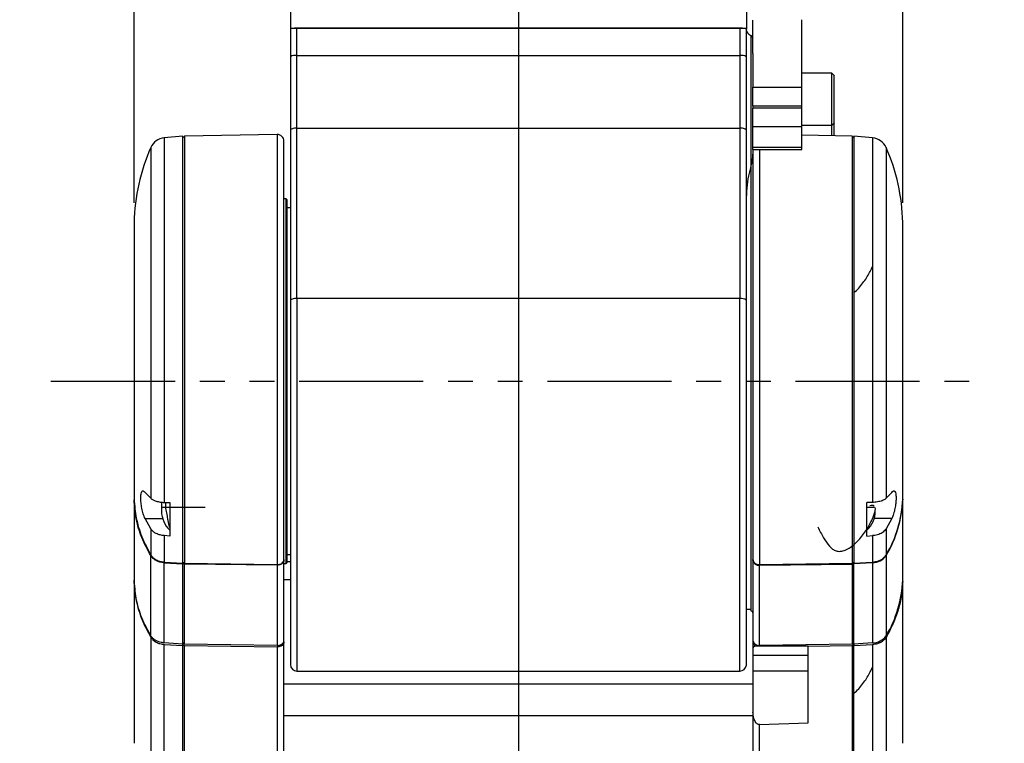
# Model space of a CAD drawing. Extents: x 0 to 841, y 0 to 594.
# Tile 26 of 142: x 73 to 123, y 250 to 287. Entities that reach past the tile are written whole.
import ezdxf

# ---------------------------------------------------------------- set-up
doc = ezdxf.new("R2010")
doc.units = 0
doc.linetypes.add('PHANTOM', pattern=[12.7, 6.35, -1.27, 1.27, -1.27, 1.27, -1.27])
doc.layers.get('0').update_dxf_attribs({"linetype": 'CONTINUOUS'})
doc.styles.add('SLDTEXTSTYLE0', font='TXT', dxfattribs={"width": 0.75})
doc.styles.add('SLDTEXTSTYLE2', font='TXT', dxfattribs={"width": 0.7})
doc.styles.add('SLDTEXTSTYLE3', font='TXT', dxfattribs={"width": 0.6875})
doc.dimstyles.new('SLDDIMSTYLE16', dxfattribs={"dimtxt": 3.5, "dimasz": 3.556, "dimexe": 0, "dimexo": 0.0625, "dimgap": 0.875, "dimtad": 1, "dimlfac": 2.5, "dimrnd": 1e-09, "dimzin": 12, "dimtxsty": 'SLDTEXTSTYLE0', "dimblk1": 'NONE', "dimblk2": 'NONE', "dimsah": 1, "dimcen": 0, "dimazin": 3, "dimtol": 1, "dimtp": 0.018, "dimtfac": 1, "dimtdec": 3, "dimtmove": 0, "dimatfit": 3, "dimtolj": 1})
doc.dimstyles.new('SLDDIMSTYLE17', dxfattribs={"dimtxt": 3.5, "dimasz": 3.556, "dimexe": 0, "dimexo": 0.0625, "dimgap": 0.875, "dimtad": 1, "dimlfac": 2.5, "dimrnd": 1e-09, "dimzin": 12, "dimtxsty": 'SLDTEXTSTYLE0', "dimblk1": 'NONE', "dimblk2": 'NONE', "dimsah": 1, "dimcen": 0, "dimazin": 3, "dimtol": 1, "dimtp": 0.012, "dimtfac": 1, "dimtdec": 3, "dimtmove": 0, "dimatfit": 3, "dimtolj": 1})
doc.dimstyles.new('SLDDIMSTYLE18', dxfattribs={"dimtxt": 3.5, "dimasz": 3.556, "dimexe": 0, "dimexo": 0.0625, "dimgap": 0.875, "dimtad": 1, "dimlfac": 2.5, "dimrnd": 1e-09, "dimzin": 12, "dimtxsty": 'SLDTEXTSTYLE0', "dimblk1": 'NONE', "dimblk2": 'NONE', "dimsah": 1, "dimcen": 0, "dimazin": 3, "dimtol": 1, "dimtp": 0.01, "dimtfac": 1, "dimtmove": 0, "dimatfit": 3, "dimtolj": 1})
doc.dimstyles.new('SLDDIMSTYLE2', dxfattribs={"dimtxt": 3.5, "dimasz": 3.556, "dimexe": 0, "dimexo": 0.0625, "dimgap": 0.875, "dimtad": 1, "dimlfac": 6, "dimrnd": 1e-09, "dimzin": 12, "dimtxsty": 'SLDTEXTSTYLE0', "dimsah": 1, "dimcen": 0.09, "dimazin": 3, "dimtfac": 1, "dimtofl": 0, "dimtmove": 0, "dimatfit": 3, "dimtolj": 1, "dimtzin": 12})

# ---------------------------------------------------------------- blocks, each defined once
blk = doc.blocks.new('_D_28')
at = {"color": 7, "linetype": 'CONTINUOUS'}
for p, q in [((78.409, 277.48), (78.409, 298.172)), ((117.743, 277.48), (117.743, 298.172)), ((78.409, 297.172), (117.743, 297.172)), ((117.743, 297.172), (158.929, 297.172))]:
    blk.add_line(p, q, dxfattribs=at)
for points in [[(78.409, 297.172), (81.965, 296.791), (81.965, 297.553)], [(117.743, 297.172), (114.187, 297.553), (114.187, 296.791)]]:
    blk.add_solid(points, dxfattribs=at)
at = {"color": 7, "linetype": 'CONTINUOUS', "char_height": 3.5, "attachment_point": 1, "style": 'SLDTEXTSTYLE0'}
for s, insert in [('(IP-model: 238)', (125.198, 301.683, -45.275)), ('236', (116.127, 301.683, -45.275))]:
    blk.add_mtext(s, dxfattribs=dict(at, insert=insert))
blk = doc.blocks.new('SW_CENTERMARKSYMBOL_7')
at = {"color": 0, "linetype": 'CONTINUOUS'}
blk.add_line((0, -0.833), (0, -195.048), dxfattribs=at)
blk = doc.blocks.new('_D_70')
at = {"color": 7, "linetype": 'CONTINUOUS'}
for centre, start, end in [((568.276, 493.681), 153.4349, 206.5651), ((564.64, 493.681), 333.4349, 26.5651)]:
    blk.add_arc(centre, 10.12, start, end, dxfattribs=at)
at = {"color": 7, "linetype": 'CONTINUOUS', "char_height": 3.5, "attachment_point": 1}
for s, insert, style in [('0.018', (562.054, 498.192, -108.66), 'SLDTEXTSTYLE0'), ('+', (559.225, 498.192, -108.66), 'SLDTEXTSTYLE0'), ('%%c', (539.345, 493.667, -108.66), 'SLDTEXTSTYLE0'), ('depth 3', (576.072, 493.72, -108.66), 'SLDTEXTSTYLE0'), ('12 H7', (544.623, 493.72, -108.66), 'SLDTEXTSTYLE2'), ('0', (562.054, 493.667, -108.66), 'SLDTEXTSTYLE0')]:
    blk.add_mtext(s, dxfattribs=dict(at, insert=insert, style=style))
blk = doc.blocks.new('_NONE')
blk = doc.blocks.new('_D_71')
at = {"color": 7, "linetype": 'CONTINUOUS'}
for centre, start, end in [((561.062, 536.749), 153.4349, 206.5651), ((557.426, 536.749), 333.4349, 26.5651)]:
    blk.add_arc(centre, 10.12, start, end, dxfattribs=at)
at = {"color": 7, "linetype": 'CONTINUOUS', "char_height": 3.5, "attachment_point": 1}
for s, insert, style in [('0.012', (554.839, 541.26, -108.66), 'SLDTEXTSTYLE0'), ('+', (552.01, 541.26, -108.66), 'SLDTEXTSTYLE0'), ('%%c', (534.716, 536.735, -108.66), 'SLDTEXTSTYLE0'), ('4 H7', (539.995, 536.788, -108.66), 'SLDTEXTSTYLE3'), ('0', (554.839, 536.735, -108.66), 'SLDTEXTSTYLE0'), ('depth 4', (568.858, 536.788, -108.66), 'SLDTEXTSTYLE0')]:
    blk.add_mtext(s, dxfattribs=dict(at, insert=insert, style=style))
blk = doc.blocks.new('_D_72')
at = {"color": 7, "linetype": 'CONTINUOUS'}
for centre, start, end in [((561.427, 563.816), 153.4349, 206.5651), ((555.205, 563.816), 333.4349, 26.5651)]:
    blk.add_arc(centre, 10.12, start, end, dxfattribs=at)
at = {"color": 7, "linetype": 'CONTINUOUS', "char_height": 3.5, "attachment_point": 1}
for s, insert, style in [('0.01', (555.205, 568.328, -108.66), 'SLDTEXTSTYLE0'), ('+', (552.375, 568.328, -108.66), 'SLDTEXTSTYLE0'), ('2x', (530.254, 563.855, -108.66), 'SLDTEXTSTYLE0'), ('%%c', (535.081, 563.802, -108.66), 'SLDTEXTSTYLE0'), ('3 H7', (540.36, 563.855, -108.66), 'SLDTEXTSTYLE3'), ('0', (555.205, 563.802, -108.66), 'SLDTEXTSTYLE0'), ('depth 5', (566.637, 563.855, -108.66), 'SLDTEXTSTYLE0')]:
    blk.add_mtext(s, dxfattribs=dict(at, insert=insert, style=style))

msp = doc.modelspace()

# ---------------------------------------------------------------- linework, layer by layer
at = {"color": 7, "linetype": 'CONTINUOUS'}
for p, q in [((86.4095, 288.6889), (86.4095, 286.4258)), ((109.7428, 288.6889), (109.7428, 286.4258)), ((86.4095, 286.4258), (109.7428, 286.4258)), ((86.4095, 286.4258), (86.4095, 286.3603)), ((86.4095, 286.3603), (86.4095, 284.9609)), ((86.7428, 285.0188), (86.7428, 286.4181)), ((109.4095, 286.4181), (86.7428, 286.4181)), ((109.4095, 286.4181), (109.4095, 285.0188)), ((109.7428, 286.4258), (109.7428, 286.3603)), ((109.7428, 284.9609), (109.7428, 286.3603)), ((109.9647, 286.0503), (109.9647, 279.2679)), ((109.9647, 286.0503), (110.0761, 285.9228)), ((110.0761, 285.1161), (110.0761, 285.9228)), ((110.0761, 285.1744), (110.0761, 285.1945)), ((86.7428, 281.3026), (86.7428, 285.0188)), ((86.7428, 285.0188), (109.4095, 285.0188)), ((109.4095, 285.0188), (109.4095, 281.3026)), ((114.1095, 284.1147), (112.5755, 284.1147)), ((114.2432, 283.981), (114.1095, 284.1147)), ((114.1095, 281.448), (114.1095, 284.1147)), ((110.0761, 283.4059), (112.5761, 283.4059)), ((110.0761, 282.454), (110.0761, 283.4059)), ((112.5761, 282.454), (112.5761, 283.4059)), ((110.0761, 282.454), (112.5753, 282.454)), ((110.0761, 282.454), (110.0761, 282.3215)), ((110.0761, 281.3863), (110.0761, 282.3215)), ((112.5745, 282.3215), (110.0761, 282.3215)), ((112.5745, 282.3215), (112.5745, 282.454)), ((112.5745, 281.3863), (112.5745, 282.3215)), ((86.4095, 281.2075), (86.4095, 272.4912)), ((86.7428, 281.3026), (109.4095, 281.3026)), ((86.7428, 272.5862), (86.7428, 281.3026)), ((109.4095, 281.3026), (109.4095, 272.5862)), ((109.7428, 273.5242), (109.7428, 281.2075)), ((110.0761, 281.3863), (112.5745, 281.3863)), ((110.0761, 280.3314), (110.0761, 281.3863)), ((112.5745, 280.3314), (112.5745, 281.3863)), ((112.5755, 281.448), (114.1095, 281.448)), ((112.5761, 281.0434), (112.5761, 281.448)), ((114.1095, 281.448), (114.2432, 281.5817)), ((114.1095, 280.9119), (114.1095, 281.448)), ((114.2428, 281.2328), (114.2428, 281.523)), ((114.2428, 280.9096), (114.2428, 281.2328)), ((80.9099, 280.8922), (79.9503, 280.8082)), ((80.9928, 280.8936), (80.9091, 280.8098)), ((85.737, 280.9764), (80.9928, 280.8936)), ((80.9928, 280.8936), (80.9928, 259.0387)), ((112.5745, 281.0434), (112.5761, 281.0434)), ((112.5745, 280.995), (112.5761, 280.995)), ((115.1595, 280.8936), (112.5745, 280.9387)), ((112.5761, 280.995), (112.5761, 281.0434)), ((115.2428, 280.8102), (115.1595, 280.8936)), ((115.1595, 280.8936), (115.1595, 259.0387)), ((116.202, 280.8082), (115.2428, 280.8921)), ((115.2428, 280.8921), (115.2428, 259.0398)), ((110.0761, 280.3314), (112.5745, 280.3314)), ((110.0761, 280.2116), (110.0761, 280.3314)), ((110.0761, 280.2116), (112.5745, 280.2116)), ((110.0761, 280.2116), (110.0761, 279.977)), ((110.0761, 280.207), (112.5761, 280.207)), ((112.5745, 280.2116), (112.5745, 280.3314)), ((110.0761, 279.606), (110.0412, 279.606)), ((86.1928, 277.6893), (86.0759, 277.6893)), ((86.2428, 277.6393), (86.1928, 277.6893)), ((86.1928, 259.0226), (86.1928, 277.6893)), ((86.2428, 268.356), (86.2428, 277.6393)), ((86.4095, 277.231), (86.2428, 277.231)), ((117.7428, 262.3183), (117.7428, 276.4804)), ((109.7407, 272.502), (109.7428, 273.5242)), ((109.4095, 272.5862), (86.7428, 272.5862)), ((109.7407, 253.8181), (109.7407, 272.502)), ((86.2428, 259.0726), (86.2428, 268.356)), ((78.975, 262.6679), (79.2607, 262.3619)), ((116.8916, 262.3619), (117.1773, 262.6679)), ((78.4095, 262.3183), (78.4095, 262.2803)), ((78.4095, 262.2803), (78.4095, 258.1785)), ((79.8112, 262.1114), (79.8112, 261.9128)), ((79.9503, 262.1527), (80.2428, 262.1418)), ((80.0257, 261.9126), (80.0257, 262.1499)), ((116.202, 262.1527), (115.9095, 262.1418)), ((115.9095, 260.4338), (115.9095, 262.1418)), ((117.7428, 262.3183), (117.7428, 262.2803)), ((117.7428, 258.1785), (117.7428, 262.2803)), ((79.8112, 261.9128), (79.8112, 261.7138)), ((79.2607, 260.8026), (78.9709, 261.3234)), ((117.1814, 261.3234), (116.8916, 260.8026)), ((79.2607, 260.8026), (79.2607, 259.4687)), ((116.8916, 260.8026), (116.8916, 259.4687)), ((80.2428, 260.4338), (79.9503, 260.452)), ((79.9503, 260.452), (79.9503, 259.1021)), ((115.9095, 260.4338), (116.202, 260.452)), ((116.202, 260.452), (116.202, 259.1021)), ((79.2607, 255.3289), (79.2607, 259.4308)), ((79.9503, 259.1021), (80.9095, 259.0398)), ((79.9503, 259.0642), (80.9095, 259.0018)), ((79.9503, 254.9623), (79.9503, 259.0642)), ((80.9095, 259.1006), (80.9928, 259.0387)), ((80.9095, 259.0626), (80.9928, 259.0007)), ((80.9095, 259.0398), (80.9095, 259.0018)), ((80.9095, 254.9), (80.9095, 259.0018)), ((80.9928, 259.0387), (85.737, 258.9772)), ((85.737, 258.9392), (80.9928, 259.0007)), ((80.9928, 254.8989), (80.9928, 259.0007)), ((86.0761, 259.2248), (86.0761, 259.1869)), ((86.0761, 255.085), (86.0761, 259.1869)), ((86.0761, 259.0226), (86.1928, 259.0226)), ((86.1928, 259.0226), (86.2428, 259.0726)), ((86.2428, 259.481), (86.4095, 259.481)), ((86.4095, 259.106), (86.2428, 259.106)), ((110.0761, 259.1869), (110.0761, 259.2248)), ((110.0761, 259.1869), (110.0761, 255.085)), ((110.4153, 258.9772), (115.1595, 259.0387)), ((110.4153, 258.9392), (115.1595, 259.0007)), ((115.1595, 259.0387), (115.2428, 259.1006)), ((115.2428, 259.0626), (115.1595, 259.0007)), ((115.1595, 259.0007), (115.1595, 254.8989)), ((115.2428, 259.0398), (116.202, 259.1021)), ((116.202, 259.0642), (115.2428, 259.0018)), ((115.2428, 259.0398), (115.2428, 259.0018)), ((115.2428, 254.9), (115.2428, 259.0018)), ((116.202, 259.0642), (116.202, 254.9623)), ((116.8916, 259.4308), (116.8916, 255.3289)), ((85.737, 258.9772), (85.7428, 258.9771)), ((85.737, 258.9392), (85.737, 254.8374)), ((110.4095, 258.9771), (110.4153, 258.9772)), ((110.4153, 254.8374), (110.4153, 258.9392)), ((78.4095, 258.1785), (78.4095, 258.1053)), ((117.7428, 258.1053), (117.7428, 258.1785)), ((109.7407, 256.6893), (109.9928, 256.6893)), ((79.2607, 255.2557), (79.2607, 248.7695)), ((80.9095, 254.9), (79.9503, 254.9623)), ((80.9928, 254.8989), (80.9095, 254.9608)), ((86.0761, 255.0118), (86.0761, 255.085)), ((110.0761, 255.085), (110.0761, 255.0118)), ((110.0761, 255.0118), (110.0761, 254.6706)), ((115.2428, 254.9608), (115.1595, 254.8989)), ((116.202, 254.9623), (115.2428, 254.9)), ((116.8916, 255.2557), (116.8916, 248.7695)), ((79.9503, 254.8891), (80.9095, 254.8268)), ((79.9503, 248.6335), (79.9503, 254.8891)), ((80.9095, 254.8268), (80.9095, 254.8876)), ((80.9095, 254.8876), (80.9928, 254.8257)), ((85.737, 254.8374), (80.9928, 254.8989)), ((80.9928, 254.8257), (85.737, 254.7642)), ((80.9928, 248.61), (80.9928, 254.8257)), ((85.737, 254.8374), (85.7428, 254.8373)), ((85.737, 254.7642), (85.7428, 254.7641)), ((85.737, 254.7642), (85.737, 248.5872)), ((110.0761, 254.6706), (110.0761, 254.3343)), ((110.2045, 254.8165), (112.9095, 254.8165)), ((115.1595, 254.8989), (110.4153, 254.8374)), ((112.9095, 254.7965), (115.1595, 254.8257)), ((112.9095, 254.7965), (112.9095, 254.8165)), ((112.9095, 250.8704), (112.9095, 254.7965)), ((115.1595, 254.8257), (115.2428, 254.8876)), ((115.1595, 254.8257), (115.1595, 248.61)), ((115.2428, 254.8268), (116.202, 254.8891)), ((115.2428, 254.8876), (115.2428, 254.8268)), ((115.2428, 248.6104), (115.2428, 254.8268)), ((116.202, 254.8891), (116.202, 248.6335)), ((110.0761, 254.3343), (112.9095, 254.3343)), ((86.7428, 253.5226), (109.4095, 253.5226)), ((110.0761, 253.5346), (110.0761, 251.4272)), ((110.0761, 253.5346), (112.9095, 253.5346)), ((110.0761, 252.8586), (86.0761, 252.8586)), ((86.0761, 251.2459), (110.0761, 251.2459)), ((110.4153, 250.7837), (110.4095, 250.7836)), ((110.4153, 250.7837), (112.9095, 250.8704)), ((110.4153, 248.5872), (110.4153, 250.7837))]:
    msp.add_line(p, q, dxfattribs=at)
at = {"color": 8, "linetype": 'CONTINUOUS'}
for p, q in [((112.5761, 281.9193), (112.5745, 281.9193)), ((112.5761, 281.7048), (112.5745, 281.7048)), ((79.9503, 280.8082), (79.9503, 262.1527)), ((85.737, 280.9764), (85.737, 258.9772)), ((116.202, 280.8082), (116.202, 262.1527)), ((79.2607, 280.3149), (79.2607, 262.3619)), ((110.4153, 280.207), (110.4153, 258.9772)), ((116.8916, 280.3149), (116.8916, 262.3619)), ((86.7428, 272.5862), (86.7428, 253.5226)), ((109.4095, 253.5226), (109.4095, 272.5862)), ((78.9709, 261.3234), (79.8697, 261.3234)), ((117.1814, 261.3234), (116.2826, 261.3234)), ((86.0761, 258.2017), (86.4095, 258.2017))]:
    msp.add_line(p, q, dxfattribs=at)
at = {"color": 7, "linetype": 'PHANTOM'}
msp.add_line((74.1566, 268.356), (122.0653, 268.356), dxfattribs=at)
at = {"color": 7, "linetype": 'CONTINUOUS'}
for points in [[(86.7428, 281.3026), (86.6778, 281.3008), (86.6153, 281.2953), (86.5576, 281.2866), (86.5071, 281.2747), (86.4657, 281.2603), (86.4349, 281.2439), (86.4159, 281.2261), (86.4095, 281.2075)], [(109.7428, 281.2075), (109.7364, 281.2261), (109.7174, 281.2439), (109.6866, 281.2603), (109.6452, 281.2747), (109.5947, 281.2866), (109.537, 281.2953), (109.4745, 281.3008), (109.4095, 281.3026)], [(86.7428, 272.5862), (86.6778, 272.5844), (86.6153, 272.579), (86.5576, 272.5702), (86.5071, 272.5584), (86.4657, 272.544), (86.4349, 272.5275), (86.4159, 272.5097), (86.4095, 272.4912)]]:
    msp.add_lwpolyline(points, dxfattribs=at)
for centre, radius, start, end in [((86.662, 284.4957), 0.5293, 81.2163, 118.4903), ((109.4903, 284.4957), 0.5293, 61.5097, 98.7837), ((80.0229, 279.978), 0.8333, 95, 156.15737), ((85.7428, 280.6431), 0.3333, 0, 91), ((116.1293, 279.978), 0.8333, 23.84263, 85), ((88.4073, 276.2726), 10, 156.15737, 178.84063), ((107.745, 276.2726), 10, 1.19043, 23.84263), ((109.4745, 272.1487), 0.4423, 52.99964, 98.44907), ((111.8616, 262.5233), 5.8848, 328.73115, 358.00426), ((111.8616, 262.4853), 5.8848, 328.73105, 358.00436), ((81.1446, 261.7138), 1.3333, 180, 227.24714), ((115.0077, 261.7138), 1.3333, 312.55682, 0), ((110.3737, 259.2382), 0.3019, 189.79747, 277.92238), ((116.1886, 259.9212), 0.8572, 270.8964, 325.0957), ((111.8616, 258.3835), 5.8848, 328.73102, 358.00433), ((109.9928, 256.5076), 0.0833, 0, 89.98298), ((110.3737, 255.1364), 0.3019, 189.79856, 277.9213), ((116.1886, 255.8194), 0.8572, 270.89598, 325.09612), ((86.7428, 253.856), 0.3333, 180, 270), ((109.4095, 253.856), 0.3333, 270, 353.48092)]:
    msp.add_arc(centre, radius, start, end, dxfattribs=at)
for centre, start_param, end_param in [((86.7428, 286.3603), 1.5707963, 3.1415927), ((109.4095, 286.3603), 0, 1.5707963)]:
    msp.add_ellipse(centre, major_axis=(0.3333, 0), ratio=0.1736482, start_param=start_param, end_param=end_param, dxfattribs=at)
for points, knots in [([(110.0761, 285.952), (110.0761, 286.0541), (110.0761, 286.346), (110.0761, 286.6372), (110.0761, 286.8394), (110.0761, 286.837), (110.0761, 286.836)], [0, 0, 0, 0, 0.1688192, 0.4824637, 0.7961081, 1, 1, 1, 1]), ([(112.5761, 283.4059), (112.5761, 283.7155), (112.5761, 284.3347), (112.5761, 285.1031), (112.5761, 285.7456), (112.5761, 286.2474), (112.5761, 286.6029), (112.5761, 286.8193), (112.5761, 286.8407), (112.5761, 286.8511)], [0, 0, 0, 0, 0.1443248, 0.2886493, 0.4329743, 0.577299, 0.7216239, 0.8659487, 1, 1, 1, 1]), ([(109.7428, 286.3041), (109.7522, 286.2611), (109.771, 286.1751), (109.9001, 286.0919), (109.9647, 286.0503)], [0, 0, 0, 0, 0.4999993, 1, 1, 1, 1]), ([(86.4095, 284.9609), (86.4095, 284.329), (86.4095, 283.0651), (86.4095, 281.8267), (86.4095, 281.2075)], [0, 0, 0, 0, 0.49999986, 1, 1, 1, 1]), ([(109.7428, 281.2075), (109.7428, 281.8267), (109.7428, 283.0651), (109.7428, 284.329), (109.7428, 284.9609)], [0, 0, 0, 0, 0.50000014, 1, 1, 1, 1]), ([(110.0761, 285.1161), (110.0761, 284.8646), (110.0761, 284.3617), (110.0761, 283.7245), (110.0761, 283.4059)], [0, 0, 0, 0, 0.5000007, 1, 1, 1, 1]), ([(114.2428, 282.7814), (114.2428, 282.9386), (114.2428, 283.2531), (114.2428, 283.6498), (114.2428, 283.9272), (114.2428, 283.9633), (114.2428, 283.9814)], [0, 0, 0, 0, 0.2500016, 0.500001, 0.7499997, 1, 1, 1, 1]), ([(114.2428, 281.5814), (114.2428, 281.5994), (114.2428, 281.6355), (114.2428, 281.913), (114.2428, 282.3096), (114.2428, 282.6241), (114.2428, 282.7814)], [0, 0, 0, 0, 0.2500009, 0.5000031, 0.750003, 1, 1, 1, 1]), ([(80.9095, 268.356), (80.9095, 268.8361), (80.9095, 269.7964), (80.9095, 271.2178), (80.9095, 272.6015), (80.9095, 273.9292), (80.9095, 275.1833), (80.9095, 276.3475), (80.9095, 277.4063), (80.9095, 278.3457), (80.9095, 279.1534), (80.9095, 279.8183), (80.9095, 280.3338), (80.9095, 280.6849), (80.9095, 280.874), (80.9095, 280.8739), (80.9095, 280.8739)], [0, 0, 0, 0, 0.0731477, 0.1462954, 0.219443, 0.2925909, 0.3657384, 0.4388862, 0.5120337, 0.5851817, 0.6583294, 0.7314772, 0.8046248, 0.8777725, 0.9509203, 1, 1, 1, 1]), ([(86.0761, 268.356), (86.0761, 268.8264), (86.0761, 269.7678), (86.0761, 271.161), (86.0761, 272.5171), (86.0761, 273.8185), (86.0761, 275.0478), (86.0761, 276.1887), (86.0761, 277.2265), (86.0761, 278.1473), (86.0761, 278.9389), (86.0761, 279.5907), (86.0761, 280.096), (86.0761, 280.4399), (86.0761, 280.6254), (86.0761, 280.6253), (86.0761, 280.6252)], [0, 0, 0, 0, 0.07312857, 0.14631357, 0.21944301, 0.29256824, 0.36575682, 0.4388864, 0.51201151, 0.5851997, 0.6583293, 0.7314547, 0.80464288, 0.87777242, 0.9508978, 1, 1, 1, 1]), ([(109.9647, 279.2679), (109.9976, 279.3933), (110.0613, 279.6364), (110.0713, 279.8659), (110.0761, 279.977)], [0, 0, 0, 0, 0.5162159, 1, 1, 1, 1]), ([(110.0761, 279.9478), (110.0761, 279.9409), (110.0761, 279.8144), (110.0761, 279.4551), (110.0761, 278.8663), (110.0761, 278.1538), (110.0761, 277.3426), (110.0761, 276.4364), (110.0761, 275.4459), (110.0761, 274.3813), (110.0761, 273.2536), (110.0761, 272.0747), (110.0761, 270.857), (110.0761, 269.6131), (110.0761, 268.7749), (110.0761, 268.356)], [0, 0, 0, 0, 0.0047855, 0.0876991, 0.1706701, 0.2535892, 0.3365025, 0.4194737, 0.5023927, 0.5853062, 0.6682776, 0.7511964, 0.8341099, 0.9170796, 1, 1, 1, 1]), ([(109.7428, 277.3382), (109.7471, 277.5862), (109.7554, 278.0641), (109.8244, 278.7075), (109.9192, 279.0863), (109.9647, 279.2679)], [0, 0, 0, 0, 0.359623, 0.6931651, 1, 1, 1, 1]), ([(109.9928, 268.356), (109.9928, 268.8691), (109.9928, 269.8958), (109.9928, 271.4094), (109.9928, 272.8711), (109.9928, 274.2552), (109.9928, 275.5386), (109.9928, 276.6982), (109.9928, 277.7186), (109.9928, 278.5657), (109.9928, 279.1277), (109.9928, 279.339), (109.9928, 279.3922)], [0, 0, 0, 0, 0.1070598, 0.2141864, 0.3212948, 0.4283917, 0.5354804, 0.6425885, 0.7496856, 0.8567741, 0.9638825, 1, 1, 1, 1]), ([(78.4095, 276.475), (78.4095, 276.4683), (78.4095, 276.4544), (78.4095, 276.2971), (78.4095, 276.0473), (78.4095, 275.7125), (78.4095, 275.3079), (78.4095, 274.8366), (78.4095, 274.2954), (78.4095, 273.666), (78.4095, 272.9487), (78.4095, 272.1461), (78.4095, 271.2704), (78.4095, 270.3347), (78.4095, 269.3553), (78.4095, 268.6898), (78.4095, 268.356)], [0, 0, 0, 0, 0.0678223, 0.1423049, 0.2132964, 0.2822615, 0.3490985, 0.4129578, 0.4787136, 0.5462783, 0.6179045, 0.6912678, 0.7662451, 0.8435658, 0.9215318, 1, 1, 1, 1]), ([(115.2428, 272.8839), (115.2657, 272.9017), (115.3798, 272.9902), (115.5523, 273.1844), (115.8253, 273.5285), (116.042, 273.8927), (116.1608, 274.1404), (116.1997, 274.2215)], [0, 0, 0, 0, 0.0485158, 0.2419089, 0.4397381, 0.8164203, 1, 1, 1, 1]), ([(86.4095, 272.4912), (86.4095, 272.041), (86.4095, 271.1403), (86.4095, 269.7534), (86.4095, 268.8217), (86.4095, 268.356)], [0, 0, 0, 0, 0.3332737, 0.6667137, 1, 1, 1, 1]), ([(78.4095, 268.356), (78.4095, 268.0534), (78.4095, 267.4505), (78.4095, 266.5625), (78.4095, 265.7081), (78.4095, 264.8184), (78.4095, 263.9243), (78.4095, 263.0529), (78.4095, 262.5602), (78.4095, 262.3183)], [0, 0, 0, 0, 0.13338984, 0.26576804, 0.39634675, 0.52440257, 0.68833386, 0.8469817, 1, 1, 1, 1]), ([(80.9095, 259.0398), (80.9095, 259.3424), (80.9095, 259.9477), (80.9095, 260.9751), (80.9095, 262.0761), (80.9095, 263.2478), (80.9095, 264.475), (80.9095, 265.7448), (80.9095, 267.0432), (80.9095, 267.9184), (80.9095, 268.356)], [0, 0, 0, 0, 0.1250001, 0.25, 0.375, 0.5000002, 0.6249999, 0.75, 0.8750001, 1, 1, 1, 1]), ([(86.0761, 259.2248), (86.0761, 259.5215), (86.0761, 260.1148), (86.0761, 261.1217), (86.0761, 262.2009), (86.0761, 263.3493), (86.0761, 264.5521), (86.0761, 265.7966), (86.0761, 267.0693), (86.0761, 267.9271), (86.0761, 268.356)], [0, 0, 0, 0, 0.125, 0.2499999, 0.375, 0.5000001, 0.6249999, 0.7499998, 0.8749998, 1, 1, 1, 1]), ([(86.4095, 268.356), (86.4095, 267.8815), (86.4095, 266.9324), (86.4095, 265.5226), (86.4095, 264.1401), (86.4095, 262.7981), (86.4095, 261.5098), (86.4095, 260.2872), (86.4095, 259.1425), (86.4095, 258.0864), (86.4095, 257.1294), (86.4095, 256.2802), (86.4095, 255.5476), (86.4095, 254.9382), (86.4095, 254.4577), (86.4095, 254.1133), (86.4095, 253.8964), (86.4095, 253.8695), (86.4095, 253.856)], [0, 0, 0, 0, 0.0625, 0.1250001, 0.1875, 0.25, 0.3125001, 0.3749999, 0.4375, 0.4999999, 0.5625, 0.625, 0.6875, 0.75, 0.8125, 0.875, 0.9375, 1, 1, 1, 1]), ([(109.9928, 256.591), (109.9928, 256.6104), (109.9928, 256.6492), (109.9928, 256.9617), (109.9928, 257.4548), (109.9928, 258.1382), (109.9928, 258.9954), (109.9928, 260.013), (109.9928, 261.1734), (109.9928, 262.4566), (109.9928, 263.8408), (109.9928, 265.3022), (109.9928, 266.8159), (109.9928, 267.8426), (109.9928, 268.356)], [0, 0, 0, 0, 0.0833328, 0.1666588, 0.25, 0.3333328, 0.4166589, 0.5000001, 0.5833329, 0.6666587, 0.7499999, 0.8333328, 0.9166587, 1, 1, 1, 1]), ([(110.0761, 268.356), (110.0761, 267.9271), (110.0761, 267.0693), (110.0761, 265.7966), (110.0761, 264.5521), (110.0761, 263.3493), (110.0761, 262.2009), (110.0761, 261.1217), (110.0761, 260.1148), (110.0761, 259.5215), (110.0761, 259.2248)], [0, 0, 0, 0, 0.1250002, 0.2500002, 0.3750001, 0.4999999, 0.625, 0.7500001, 0.875, 1, 1, 1, 1]), ([(78.9709, 261.3234), (78.9367, 261.4034), (78.8713, 261.5565), (78.8013, 261.8502), (78.7594, 262.138), (78.7457, 262.3995), (78.7604, 262.6051), (78.8034, 262.7296), (78.8746, 262.7654), (78.9405, 262.7014), (78.975, 262.6679)], [0, 0, 0, 0, 0.1358648, 0.2598491, 0.3808613, 0.4996112, 0.6184713, 0.7397259, 0.8638443, 1, 1, 1, 1]), ([(117.1773, 262.6679), (117.2095, 262.6997), (117.274, 262.7633), (117.3458, 262.7344), (117.3903, 262.6136), (117.4062, 262.4155), (117.3956, 262.1723), (117.3602, 261.9016), (117.2999, 261.63), (117.2344, 261.4363), (117.1923, 261.3467), (117.1814, 261.3234)], [0, 0, 0, 0, 0.126938, 0.2540817, 0.3760092, 0.4926283, 0.6065103, 0.714811, 0.8361764, 0.9573642, 1, 1, 1, 1]), ([(78.4095, 262.3183), (78.4359, 261.9924), (78.4889, 261.3406), (78.7759, 260.3796), (79.0991, 259.7724), (79.2607, 259.4687)], [0, 0, 0, 0, 0.3333333, 0.6666666, 1, 1, 1, 1]), ([(79.2607, 259.4308), (79.0991, 259.7344), (78.7759, 260.3417), (78.4889, 261.3026), (78.4359, 261.9544), (78.4095, 262.2803)], [0, 0, 0, 0, 0.3333335, 0.666667, 1, 1, 1, 1]), ([(79.2607, 262.3619), (79.2974, 262.3331), (79.3683, 262.2775), (79.5363, 262.2134), (79.7312, 262.168), (79.8778, 262.1577), (79.9503, 262.1527)], [0, 0, 0, 0, 0.2596514, 0.5013791, 0.7532674, 1, 1, 1, 1]), ([(80.2428, 262.1418), (80.2428, 261.8448), (80.2428, 261.2509), (80.2428, 260.7062), (80.2428, 260.4338)], [0, 0, 0, 0, 0.4999998, 1, 1, 1, 1]), ([(116.8916, 262.3619), (116.8453, 262.3271), (116.7526, 262.2575), (116.5203, 262.1855), (116.325, 262.1581), (116.2171, 262.1533), (116.202, 262.1527)], [0, 0, 0, 0, 0.3164897, 0.6330112, 0.9486727, 1, 1, 1, 1]), ([(79.8261, 261.9126), (79.8204, 261.9126), (79.8039, 261.9126), (79.8217, 261.9126), (79.8913, 261.9126), (79.9806, 261.9126), (80.0257, 261.9126)], [0, 0, 0, 0, 0.1552611, 0.4393847, 0.7165926, 1, 1, 1, 1]), ([(80.0257, 261.9126), (80.0694, 261.9126), (80.2097, 261.9126), (80.4842, 261.9126), (80.8091, 261.9126), (81.0806, 261.9126), (81.3547, 261.9126), (81.6986, 261.9126), (81.9092, 261.9126), (82.0463, 261.9126)], [0, 0, 0, 0, 0.0966594, 0.3107802, 0.4265765, 0.5452619, 0.6643959, 0.7814822, 1, 1, 1, 1]), ([(80.0257, 261.9126), (80.0782, 261.9126), (80.2117, 261.9126), (80.5094, 261.9126), (80.9008, 261.9126), (81.3151, 261.9126), (81.7191, 261.9126), (81.9372, 261.9126), (82.0463, 261.9126)], [0, 0, 0, 0, 0.11466464, 0.29173152, 0.46879855, 0.64586551, 0.82293313, 1, 1, 1, 1]), ([(113.396, 260.8974), (113.4921, 260.7094), (113.6711, 260.3592), (113.9305, 259.9879), (114.1373, 259.7579), (114.3327, 259.6578), (114.5642, 259.6387), (114.8166, 259.7064), (115.0728, 259.8495), (115.3219, 260.052), (115.554, 260.2958), (115.8248, 260.6431), (116.0394, 261.0045), (116.2034, 261.3352), (116.2946, 261.5597), (116.338, 261.7427), (116.3521, 261.8543), (116.3343, 261.8849), (116.3341, 261.8852)], [0, 0, 0, 0, 0.1242739, 0.2313787, 0.2792307, 0.3239523, 0.3680305, 0.4150389, 0.4676123, 0.5261229, 0.5888877, 0.6530937, 0.7753441, 0.8349261, 0.8930055, 0.9481112, 0.9994569, 1, 1, 1, 1]), ([(116.2857, 261.9691), (116.258, 261.9832), (116.2034, 262.0111), (116.1098, 261.9882), (116.0636, 261.9769)], [0, 0, 0, 0, 0.50723217, 1, 1, 1, 1]), ([(79.9503, 260.452), (79.8777, 260.4605), (79.7308, 260.4777), (79.5358, 260.554), (79.3681, 260.6614), (79.2974, 260.7544), (79.2607, 260.8026)], [0, 0, 0, 0, 0.2470242, 0.4992782, 0.7406573, 1, 1, 1, 1]), ([(116.8916, 260.8026), (116.8453, 260.7443), (116.7526, 260.6277), (116.5202, 260.507), (116.3249, 260.4611), (116.217, 260.4531), (116.202, 260.452)], [0, 0, 0, 0, 0.3166494, 0.6333421, 0.9488991, 1, 1, 1, 1]), ([(79.2607, 259.4687), (79.2959, 259.42), (79.3664, 259.3226), (79.533, 259.2101), (79.7301, 259.1293), (79.8769, 259.1112), (79.9503, 259.1021)], [0, 0, 0, 0, 0.2499982, 0.4999993, 0.7499996, 1, 1, 1, 1]), ([(79.9503, 259.0642), (79.8769, 259.0732), (79.7301, 259.0913), (79.533, 259.1721), (79.3664, 259.2847), (79.2959, 259.3821), (79.2607, 259.4308)], [0, 0, 0, 0, 0.2499992, 0.5000012, 0.7500021, 1, 1, 1, 1]), ([(86.0761, 259.1869), (86.071, 259.154), (86.0608, 259.0884), (85.982, 259.0059), (85.8697, 258.9489), (85.7812, 258.9424), (85.737, 258.9392)], [0, 0, 0, 0, 0.2500019, 0.5000004, 0.7500013, 1, 1, 1, 1]), ([(85.7428, 258.9771), (85.7865, 258.9809), (85.8739, 258.9883), (85.984, 259.0456), (86.0611, 259.1275), (86.0711, 259.1924), (86.0761, 259.2248)], [0, 0, 0, 0, 0.25000138, 0.50000244, 0.74999831, 1, 1, 1, 1]), ([(110.0761, 259.2248), (110.0812, 259.1924), (110.0912, 259.1275), (110.1683, 259.0456), (110.2784, 258.9883), (110.3658, 258.9809), (110.4095, 258.9771)], [0, 0, 0, 0, 0.2500017, 0.4999976, 0.7499986, 1, 1, 1, 1]), ([(116.202, 259.1021), (116.2946, 259.115), (116.4797, 259.1408), (116.7152, 259.2633), (116.8395, 259.3851), (116.8851, 259.4584), (116.8916, 259.4687)], [0, 0, 0, 0, 0.3159928, 0.6319814, 0.9479735, 1, 1, 1, 1]), ([(79.2607, 255.3289), (79.0991, 255.6326), (78.7759, 256.2398), (78.4889, 257.2007), (78.4359, 257.8526), (78.4095, 258.1785)], [0, 0, 0, 0, 0.3333336, 0.6666665, 1, 1, 1, 1]), ([(78.4095, 258.1053), (78.4095, 257.7268), (78.4095, 256.9695), (78.4095, 255.6988), (78.4095, 254.3435), (78.4095, 252.9038), (78.4095, 251.3988), (78.4095, 250.3505), (78.4095, 249.8264)], [0, 0, 0, 0, 0.1666385, 0.3333596, 0.4999999, 0.6666325, 0.8333576, 1, 1, 1, 1]), ([(78.4095, 258.1053), (78.4359, 257.7795), (78.4887, 257.1276), (78.7758, 256.1666), (79.0991, 255.5593), (79.2607, 255.2557)], [0, 0, 0, 0, 0.3332115, 0.6667676, 1, 1, 1, 1]), ([(117.7428, 258.1053), (117.7271, 257.8655), (117.6956, 257.3858), (117.5267, 256.6658), (117.2722, 255.9497), (117.0185, 255.4871), (116.8916, 255.2557)], [0, 0, 0, 0, 0.2450728, 0.4901454, 0.7450723, 1, 1, 1, 1]), ([(117.7428, 249.8264), (117.7428, 250.3505), (117.7428, 251.3988), (117.7428, 252.9038), (117.7428, 254.3434), (117.7428, 255.6988), (117.7428, 256.9694), (117.7428, 257.7268), (117.7428, 258.1053)], [0, 0, 0, 0, 0.1666383, 0.3333594, 0.5000001, 0.6666323, 0.8333575, 1, 1, 1, 1]), ([(79.9503, 254.9623), (79.8769, 254.9714), (79.7301, 254.9894), (79.533, 255.0703), (79.3664, 255.1828), (79.2959, 255.2802), (79.2607, 255.3289)], [0, 0, 0, 0, 0.2499991, 0.5000003, 0.749998, 1, 1, 1, 1]), ([(79.2607, 255.2557), (79.2959, 255.207), (79.3664, 255.1096), (79.533, 254.9971), (79.7301, 254.9163), (79.8769, 254.8982), (79.9503, 254.8891)], [0, 0, 0, 0, 0.2499981, 0.4999992, 0.7499994, 1, 1, 1, 1]), ([(85.7428, 254.8373), (85.7865, 254.841), (85.8739, 254.8485), (85.984, 254.9058), (86.0611, 254.9877), (86.0711, 255.0526), (86.0761, 255.085)], [0, 0, 0, 0, 0.2500007, 0.5000031, 0.7499994, 1, 1, 1, 1]), ([(86.0761, 255.0118), (86.0711, 254.9794), (86.0611, 254.9145), (85.984, 254.8326), (85.8739, 254.7753), (85.7865, 254.7679), (85.7428, 254.7641)], [0, 0, 0, 0, 0.25000064, 0.49999703, 0.74999948, 1, 1, 1, 1]), ([(86.0761, 248.679), (86.0761, 249.0799), (86.0761, 249.8818), (86.0761, 251.033), (86.0761, 252.1342), (86.0761, 253.171), (86.0761, 254.1429), (86.0761, 254.7223), (86.0761, 255.0118)], [0, 0, 0, 0, 0.16663931, 0.33335824, 0.49999982, 0.66663088, 0.83335547, 1, 1, 1, 1]), ([(110.0761, 255.0118), (110.0799, 254.9841), (110.0874, 254.9285), (110.1382, 254.8609), (110.1852, 254.8294), (110.2045, 254.8165)], [0, 0, 0, 0, 0.37116942, 0.74232872, 1, 1, 1, 1]), ([(116.202, 254.8891), (116.2946, 254.902), (116.4797, 254.9278), (116.7152, 255.0504), (116.8395, 255.1721), (116.8851, 255.2454), (116.8916, 255.2557)], [0, 0, 0, 0, 0.315993, 0.6319846, 0.9479735, 1, 1, 1, 1]), ([(80.9095, 248.6104), (80.9095, 249.004), (80.9095, 249.791), (80.9095, 250.9211), (80.9095, 252.0021), (80.9095, 253.0198), (80.9095, 253.9739), (80.9095, 254.5425), (80.9095, 254.8268)], [0, 0, 0, 0, 0.1666667, 0.3333334, 0.4999999, 0.666667, 0.8333338, 1, 1, 1, 1]), ([(110.2045, 254.8165), (110.1663, 254.7918), (110.0901, 254.7424), (110.0808, 254.6945), (110.0761, 254.6706)], [0, 0, 0, 0, 0.5013691, 1, 1, 1, 1]), ([(110.0761, 254.3343), (110.0761, 254.3083), (110.0761, 254.2563), (110.0761, 254.0671), (110.0761, 253.8205), (110.0761, 253.6299), (110.0761, 253.5346)], [0, 0, 0, 0, 0.2499989, 0.499998, 0.7499993, 1, 1, 1, 1]), ([(115.2428, 252.3839), (115.2657, 252.4017), (115.3798, 252.4902), (115.5523, 252.6844), (115.8253, 253.0285), (116.042, 253.3927), (116.1608, 253.6404), (116.1997, 253.7215)], [0, 0, 0, 0, 0.0485158, 0.2419089, 0.439738, 0.8164182, 1, 1, 1, 1]), ([(110.0761, 251.4272), (110.0761, 250.9847), (110.0761, 250.0996), (110.0761, 249.1526), (110.0761, 248.679)], [0, 0, 0, 0, 0.4999998, 1, 1, 1, 1]), ([(110.4095, 250.7836), (110.3951, 250.7847), (110.3656, 250.787), (110.3188, 250.8065), (110.2704, 250.8408), (110.1903, 250.9304), (110.0991, 251.1269), (110.0847, 251.315), (110.0761, 251.4272)], [0, 0, 0, 0, 0.0549832, 0.1125426, 0.1914732, 0.2806451, 0.5705207, 1, 1, 1, 1])]:
    msp.add_open_spline(points, degree=3, knots=knots, dxfattribs=at)
at = {"color": 8, "linetype": 'CONTINUOUS'}
for points, knots in [([(80.2428, 260.8655), (80.231, 260.8977), (80.2067, 260.9642), (80.1791, 261.089), (80.1597, 261.1817), (80.1503, 261.2295), (80.1457, 261.2535), (80.1434, 261.2656), (80.1422, 261.2716), (80.1417, 261.2747), (80.1414, 261.2762), (80.1413, 261.2769), (80.1412, 261.2773), (80.1411, 261.2775), (80.1411, 261.2776), (80.1411, 261.2777), (80.1411, 261.2777), (80.1411, 261.2777), (80.1411, 261.2777), (80.1411, 261.2777), (80.1366, 261.296), (80.1271, 261.372), (80.0767, 261.6201), (80.0427, 261.8155), (80.0257, 261.9126)], [0, 0, 0, 0, 0.1490197, 0.307871, 0.3855855, 0.4239993, 0.4430966, 0.4526195, 0.4573698, 0.4597447, 0.4609312, 0.4615263, 0.4618212, 0.4619713, 0.4620441, 0.4620846, 0.4621022, 0.4621115, 0.4621161, 0.4621181, 0.4621223, 0.4951582, 0.7489138, 1, 1, 1, 1]), ([(115.9095, 261.9126), (116.0237, 261.9126), (116.1991, 261.9126), (116.2751, 261.9126), (116.3016, 261.9126)], [0, 0, 0, 0, 0.6511158, 1, 1, 1, 1])]:
    msp.add_open_spline(points, degree=3, knots=knots, dxfattribs=at)

# ---------------------------------------------------------------- block references
at = {"color": 7, "linetype": 'CONTINUOUS'}
msp.add_blockref('SW_CENTERMARKSYMBOL_7', (98.0761, 381.6893), dxfattribs=at)

# ---------------------------------------------------------------- dimensions: what is measured, and where the dimension line sits
for p1, text, dimstyle, picture, middle in [((0.8135, 0.8645), '2x<> depth 5', 'SLDDIMSTYLE18', '_D_72', (557.2953, 559.2902)), ((1.1114, 1.1265), '<> depth 4', 'SLDDIMSTYLE17', '_D_71', (560.6367, 532.2229)), ((3.3042, 3.4074), '<> depth 3', 'SLDDIMSTYLE16', '_D_70', (566.5582, 489.1551))]:
    dim = msp.add_diameter_dim_2p(p1=p1, p2=(0, 0), text=text, dimstyle=dimstyle, dxfattribs=at)
    dim.commit()
    dim.dimension.update_dxf_attribs({"geometry": picture, "text_midpoint": middle, "dimtype": 163})
dim = msp.add_linear_dim(base=(117.7428, 297.1716), p1=(78.4095, 276.4804), p2=(117.7428, 276.4804), text='<> (IP-model: 238)', dimstyle='SLDDIMSTYLE2', dxfattribs=at)
dim.commit()
dim.dimension.update_dxf_attribs({"geometry": '_D_28', "text_midpoint": (137.5281, 297.1716), "dimtype": 160})

doc.saveas('drawing.dxf')
